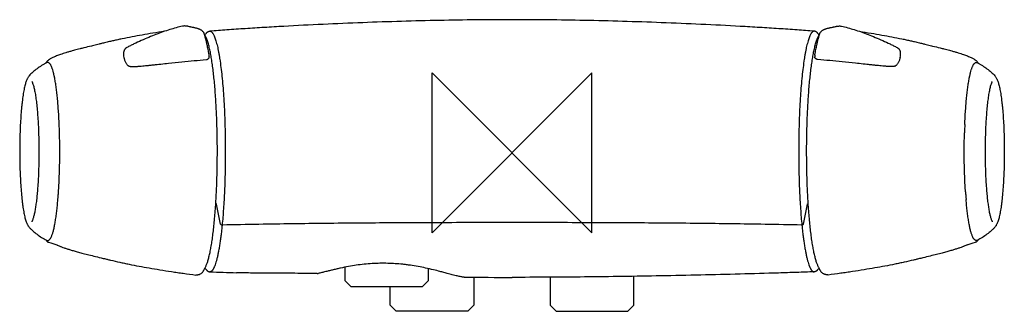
# Model space of a CAD drawing. Header units: millimetres. Extents: x -123 to 123, y -40 to 33.
import ezdxf

# ---------------------------------------------------------------- set-up
doc = ezdxf.new("R2010")
doc.units = ezdxf.units.MM
doc.header["$MEASUREMENT"] = 0
doc.layers.add('ORIGIN', color=6, linetype='Continuous')
doc.layers.add('PLANNING', color=1, linetype='Continuous')

# ---------------------------------------------------------------- blocks, each defined once
blk = doc.blocks.new('82501000_f')
at = {"layer": 'ORIGIN'}
for p, q in [((20, 20), (-20, -20)), ((-20, -20), (-20, 20)), ((-20, 20), (20, -20)), ((20, -20), (20, 20))]:
    blk.add_line(p, q, dxfattribs=at)
at = {"layer": 'PLANNING'}
for p, q in [((-72.95, -17.89), (-73.97, -12.86)), ((72.95, -17.89), (73.97, -12.86)), ((-41.88, -28.65), (-41.88, -32)), ((-20.92, -32), (-20.92, -29)), ((-75.66, -29.79), (-75.67, -29.79)), ((-41.88, -32), (-40.38, -33.5)), ((-22.42, -33.5), (-20.92, -32)), ((-9.52, -31.15), (-9.52, -38.18)), ((9.52, -31.15), (9.52, -38.18)), ((30.48, -38.18), (30.48, -30.93)), ((75.66, -29.79), (75.67, -29.79)), ((-40.38, -33.5), (-22.42, -33.5)), ((-30.48, -38.18), (-30.48, -33.5)), ((-28.98, -39.68), (-30.48, -38.18)), ((-9.52, -38.18), (-11.02, -39.68)), ((9.52, -38.18), (11.02, -39.68)), ((28.98, -39.68), (30.48, -38.18)), ((-11.02, -39.68), (-28.98, -39.68)), ((11.02, -39.68), (28.98, -39.68))]:
    blk.add_line(p, q, dxfattribs=at)
for points in [[(-79.11, -30.58), (-79.14, -30.6)], [(79.11, -30.58), (79.14, -30.6)]]:
    blk.add_lwpolyline(points, dxfattribs=at)
for centre, radius, start, end in [((-93.53, 24.69), 3.75, 172.6922, 193.0528), ((93.53, 24.69), 3.75, 346.9472, 7.3078), ((-113.43, 20.69), 3.75, 149.1262, 152.5177), ((-116.05, 22.26), 0.7, 140.4987, 149.0065), ((-78.24, 24.01), 2.46, 4.0218, 10.124), ((-87.79, 25.15), 12.05, 354.2743, 355.0306), ((-77.15, 24.09), 1.37, 0.8991, 4.0218), ((78.24, 24.01), 2.46, 169.876, 175.9782), ((77.15, 24.09), 1.37, 175.9782, 179.1009), ((87.79, 25.15), 12.05, 184.9694, 185.7257), ((116.05, 22.26), 0.7, 30.9935, 39.5013), ((113.43, 20.69), 3.75, 27.4823, 30.8738), ((-95.5, 22.69), 1.05, 240.8334, 252.4527), ((95.5, 22.69), 1.05, 287.5473, 299.1666), ((-264.22, 0.77), 150.98, 1.5965, 2.4096), ((264.22, 0.77), 150.98, 177.5904, 178.4035), ((-230.56, -1.96), 117.27, 355.6965, 356.1736), ((230.56, -1.96), 117.27, 183.8264, 184.3035), ((-219.85, -2.76), 106.53, 355.1834, 355.694), ((219.85, -2.76), 106.53, 184.306, 184.8166), ((-43.93, 212.64), 245.85, 252.9488, 253.4486), ((43.93, 212.64), 245.85, 286.5514, 287.0512), ((-15.77, 1612.98), 1643.86, 267.91222, 268.14378), ((-48.74, -29.27), 0.961, 269.1611, 283.1027), ((-0.28, 1657.38), 1688.56, 269.60433, 270.00954)]:
    blk.add_arc(centre, radius, start, end, dxfattribs=at)
for points, knots in [([(0, 33.32), (-2.96, 33.32), (-9.01, 33.29), (-18.23, 33.15), (-27.73, 32.91), (-37.45, 32.59), (-47.28, 32.17), (-55.49, 31.75), (-61.98, 31.38), (-66.72, 31.08), (-71.28, 30.77), (-74.25, 30.56), (-75.69, 30.45)], [0, 0, 0, 0, 8.884, 18.144757, 27.651872, 37.391085, 47.329435, 57.186692, 62.048426, 66.823664, 71.421513, 75.75907, 75.75907, 75.75907, 75.75907]), ([(75.69, 30.45), (74.25, 30.56), (71.28, 30.77), (66.72, 31.08), (61.98, 31.38), (55.49, 31.75), (47.28, 32.17), (37.45, 32.59), (27.73, 32.91), (18.23, 33.15), (9.01, 33.29), (2.96, 33.32), (0, 33.32)], [-75.75907, -75.75907, -75.75907, -75.75907, -71.421513, -66.823664, -62.048426, -57.186692, -47.329435, -37.391085, -27.651872, -18.144757, -8.884, 0, 0, 0, 0]), ([(-86.99, 30.41), (-87.97, 30.26), (-89.84, 29.96), (-93.4, 29.36), (-96.33, 28.8), (-98.72, 28.3), (-99.76, 28.07), (-100.87, 27.82), (-101.93, 27.57), (-102.8, 27.36), (-103.45, 27.2), (-104.23, 27.01), (-105.52, 26.69), (-106.9, 26.34), (-108.3, 25.98), (-109.27, 25.73), (-110.19, 25.48), (-110.93, 25.27), (-111.69, 25.05), (-112.39, 24.83), (-113.01, 24.63), (-113.56, 24.44), (-114.06, 24.25), (-114.52, 24.06), (-114.93, 23.88), (-115.3, 23.69), (-115.58, 23.53), (-115.78, 23.4), (-115.93, 23.3), (-116.06, 23.21), (-116.22, 23.08), (-116.4, 22.92), (-116.53, 22.78), (-116.59, 22.71)], [0, 0, 0, 0, 2.977234, 5.675969, 10.822687, 11.924108, 13.024898, 14.002558, 15.345479, 16.291581, 16.673047, 17.359659, 18.702222, 20.65637, 21.633434, 23.037941, 23.663367, 24.502841, 25.325953, 26.056044, 26.693652, 27.284516, 27.80577, 28.302091, 28.759386, 29.165738, 29.547006, 29.71644, 29.889172, 30.08323, 30.209112, 30.504922, 30.78589, 30.78589, 30.78589, 30.78589]), ([(-82.5, 31.7), (-83.03, 31.58), (-84.1, 31.31), (-85.73, 30.83), (-87.42, 30.27), (-89.17, 29.63), (-90.98, 28.9), (-92.82, 28.11), (-94.34, 27.4), (-95.54, 26.81), (-96.13, 26.51), (-96.46, 26.34)], [12.632936, 12.632936, 12.632936, 12.632936, 14.244205, 15.94494, 17.72946, 19.592992, 21.550942, 23.566535, 25.592877, 26.592719, 27.580297, 27.580297, 27.580297, 27.580297]), ([(-81.52, 31.72), (-81.6, 31.72), (-81.71, 31.73), (-81.9, 31.75), (-82.1, 31.75), (-82.31, 31.74), (-82.44, 31.72), (-82.5, 31.7)], [11.6652212, 11.6652212, 11.6652212, 11.6652212, 11.8514297, 11.9976887, 12.2394934, 12.446531, 12.6329358, 12.6329358, 12.6329358, 12.6329358]), ([(-80.99, 31.62), (-81.02, 31.63), (-81.07, 31.64), (-81.16, 31.66), (-81.31, 31.69), (-81.43, 31.71), (-81.52, 31.72)], [11.1465981, 11.1465981, 11.1465981, 11.1465981, 11.2258843, 11.2990806, 11.4329039, 11.6652212, 11.6652212, 11.6652212, 11.6652212]), ([(-76.99, 29.61), (-77.01, 29.69), (-77.04, 29.78), (-77.09, 29.91), (-77.16, 30.04), (-77.25, 30.18), (-77.38, 30.34), (-77.52, 30.48), (-77.68, 30.61), (-77.86, 30.73), (-78.06, 30.84), (-78.27, 30.94), (-78.49, 31.02), (-78.74, 31.11), (-78.99, 31.18), (-79.26, 31.24), (-79.45, 31.29), (-79.62, 31.32), (-79.86, 31.37), (-80.16, 31.44), (-80.58, 31.52), (-80.84, 31.58), (-80.99, 31.62)], [6.436546, 6.436546, 6.436546, 6.436546, 6.640643, 6.741245, 6.840423, 7.079668, 7.243317, 7.462731, 7.658769, 7.879662, 8.114923, 8.338816, 8.581947, 8.801282, 9.130151, 9.374423, 9.617886, 9.742068, 9.871649, 10.353063, 10.687986, 11.146598, 11.146598, 11.146598, 11.146598]), ([(-75.72, 26.07), (-75.77, 26.28), (-75.86, 26.68), (-76.01, 27.25), (-76.17, 27.78), (-76.33, 28.26), (-76.49, 28.68), (-76.65, 29.05), (-76.82, 29.37), (-76.94, 29.55), (-77, 29.64)], [0, 0, 0, 0, 0.636581, 1.235024, 1.785768, 2.288693, 2.737116, 3.140793, 3.494687, 3.81101, 3.81101, 3.81101, 3.81101]), ([(-76.34, 27.06), (-76.36, 27.14), (-76.4, 27.32), (-76.48, 27.68), (-76.6, 28.14), (-76.77, 28.82), (-76.9, 29.3), (-76.99, 29.61)], [3.808775, 3.808775, 3.808775, 3.808775, 4.071772, 4.34918, 4.918317, 5.512368, 6.436546, 6.436546, 6.436546, 6.436546]), ([(-76.87, 29.45), (-76.83, 29.52), (-76.74, 29.67), (-76.6, 29.87), (-76.47, 30.03), (-76.32, 30.17), (-76.17, 30.29), (-76.02, 30.37), (-75.86, 30.43), (-75.75, 30.44), (-75.69, 30.45)], [-1.608721, -1.608721, -1.608721, -1.608721, -1.343686, -1.107566, -0.891093, -0.689571, -0.503703, -0.329748, -0.163007, 0, 0, 0, 0]), ([(-75.69, 30.45), (-75.66, 30.45), (-75.6, 30.45), (-75.51, 30.43), (-75.41, 30.39), (-75.32, 30.34), (-75.22, 30.26), (-75.13, 30.17), (-75.03, 30.06), (-74.94, 29.94), (-74.81, 29.74), (-74.65, 29.44), (-74.47, 29.03), (-74.29, 28.54), (-74.11, 28), (-73.94, 27.38), (-73.77, 26.7), (-73.61, 25.95), (-73.45, 25.15), (-73.3, 24.3), (-73.1, 23.04), (-72.87, 21.33), (-72.62, 19.11), (-72.4, 16.73), (-72.21, 14.19), (-72.05, 11.51), (-71.93, 8.73), (-71.84, 5.86), (-71.79, 2.95), (-71.78, 0.98), (-71.78, 0)], [-31.221187, -31.221187, -31.221187, -31.221187, -31.137602, -31.040288, -30.938127, -30.828404, -30.708936, -30.578044, -30.434436, -30.277134, -30.105393, -29.716889, -29.266792, -28.754077, -28.178419, -27.539939, -26.841716, -26.069177, -25.251375, -24.382197, -23.485331, -21.423754, -19.199608, -16.798101, -14.241007, -11.552302, -8.757455, -5.882356, -2.95397, 0, 0, 0, 0]), ([(75.69, 30.45), (75.66, 30.45), (75.6, 30.45), (75.51, 30.43), (75.41, 30.39), (75.32, 30.34), (75.22, 30.26), (75.13, 30.17), (75.03, 30.06), (74.94, 29.94), (74.81, 29.74), (74.65, 29.44), (74.47, 29.03), (74.29, 28.54), (74.11, 28), (73.94, 27.38), (73.77, 26.7), (73.61, 25.95), (73.45, 25.15), (73.3, 24.3), (73.1, 23.04), (72.87, 21.33), (72.62, 19.11), (72.4, 16.73), (72.21, 14.19), (72.05, 11.51), (71.93, 8.73), (71.84, 5.86), (71.79, 2.95), (71.78, 0.98), (71.78, 0)], [-31.221187, -31.221187, -31.221187, -31.221187, -31.137602, -31.040288, -30.938127, -30.828404, -30.708936, -30.578044, -30.434436, -30.277134, -30.105393, -29.716889, -29.266792, -28.754077, -28.178419, -27.539939, -26.841716, -26.069177, -25.251375, -24.382197, -23.485331, -21.423754, -19.199608, -16.798101, -14.241007, -11.552302, -8.757455, -5.882356, -2.95397, 0, 0, 0, 0]), ([(76.87, 29.45), (76.83, 29.52), (76.74, 29.67), (76.6, 29.87), (76.47, 30.03), (76.32, 30.17), (76.17, 30.29), (76.02, 30.37), (75.86, 30.43), (75.75, 30.44), (75.69, 30.45)], [-1.608721, -1.608721, -1.608721, -1.608721, -1.343686, -1.107566, -0.891093, -0.689571, -0.503703, -0.329748, -0.163007, 0, 0, 0, 0]), ([(75.72, 26.07), (75.77, 26.28), (75.86, 26.68), (76.01, 27.25), (76.17, 27.78), (76.33, 28.26), (76.49, 28.68), (76.65, 29.05), (76.82, 29.37), (76.94, 29.55), (77, 29.64)], [0, 0, 0, 0, 0.636581, 1.235024, 1.785768, 2.288693, 2.737116, 3.140793, 3.494687, 3.81101, 3.81101, 3.81101, 3.81101]), ([(76.34, 27.06), (76.36, 27.14), (76.4, 27.32), (76.48, 27.68), (76.6, 28.14), (76.77, 28.82), (76.9, 29.3), (76.99, 29.61)], [3.808775, 3.808775, 3.808775, 3.808775, 4.071772, 4.34918, 4.918317, 5.512368, 6.436546, 6.436546, 6.436546, 6.436546]), ([(76.99, 29.61), (77.01, 29.69), (77.04, 29.78), (77.09, 29.91), (77.16, 30.04), (77.25, 30.18), (77.38, 30.34), (77.52, 30.48), (77.68, 30.61), (77.86, 30.73), (78.06, 30.84), (78.27, 30.94), (78.49, 31.02), (78.74, 31.11), (78.99, 31.18), (79.26, 31.24), (79.45, 31.29), (79.62, 31.32), (79.86, 31.37), (80.16, 31.44), (80.58, 31.52), (80.84, 31.58), (80.99, 31.62)], [6.436546, 6.436546, 6.436546, 6.436546, 6.640643, 6.741245, 6.840423, 7.079668, 7.243317, 7.462731, 7.658769, 7.879662, 8.114923, 8.338816, 8.581947, 8.801282, 9.130151, 9.374423, 9.617886, 9.742068, 9.871649, 10.353063, 10.687986, 11.146598, 11.146598, 11.146598, 11.146598]), ([(80.99, 31.62), (81.02, 31.63), (81.07, 31.64), (81.16, 31.66), (81.31, 31.69), (81.43, 31.71), (81.52, 31.72)], [11.1465981, 11.1465981, 11.1465981, 11.1465981, 11.2258843, 11.2990806, 11.4329039, 11.6652212, 11.6652212, 11.6652212, 11.6652212]), ([(81.52, 31.72), (81.6, 31.72), (81.71, 31.73), (81.9, 31.75), (82.1, 31.75), (82.31, 31.74), (82.44, 31.72), (82.5, 31.7)], [11.6652212, 11.6652212, 11.6652212, 11.6652212, 11.8514297, 11.9976887, 12.2394934, 12.446531, 12.6329358, 12.6329358, 12.6329358, 12.6329358]), ([(82.5, 31.7), (83.03, 31.58), (84.1, 31.31), (85.73, 30.83), (87.42, 30.27), (89.17, 29.63), (90.98, 28.9), (92.82, 28.11), (94.34, 27.4), (95.54, 26.81), (96.13, 26.51), (96.46, 26.34)], [12.632936, 12.632936, 12.632936, 12.632936, 14.244205, 15.94494, 17.72946, 19.592992, 21.550942, 23.566535, 25.592877, 26.592719, 27.580297, 27.580297, 27.580297, 27.580297]), ([(86.99, 30.41), (87.97, 30.26), (89.84, 29.96), (93.4, 29.36), (96.33, 28.8), (98.72, 28.3), (99.76, 28.07), (100.87, 27.82), (101.93, 27.57), (102.8, 27.36), (103.45, 27.2), (104.23, 27.01), (105.52, 26.69), (106.9, 26.34), (108.3, 25.98), (109.27, 25.73), (110.19, 25.48), (110.93, 25.27), (111.69, 25.05), (112.39, 24.83), (113.01, 24.63), (113.56, 24.44), (114.06, 24.25), (114.52, 24.06), (114.93, 23.88), (115.3, 23.69), (115.58, 23.53), (115.78, 23.4), (115.93, 23.3), (116.06, 23.21), (116.22, 23.08), (116.4, 22.92), (116.53, 22.78), (116.59, 22.71)], [0, 0, 0, 0, 2.977234, 5.675969, 10.822687, 11.924108, 13.024898, 14.002558, 15.345479, 16.291581, 16.673047, 17.359659, 18.702222, 20.65637, 21.633434, 23.037941, 23.663367, 24.502841, 25.325953, 26.056044, 26.693652, 27.284516, 27.80577, 28.302091, 28.759386, 29.165738, 29.547006, 29.71644, 29.889172, 30.08323, 30.209112, 30.504922, 30.78589, 30.78589, 30.78589, 30.78589]), ([(-96.85, 26.05), (-96.88, 26.02), (-96.92, 25.96), (-97, 25.84), (-97.1, 25.66), (-97.19, 25.43), (-97.23, 25.26), (-97.25, 25.17)], [28.01776, 28.01776, 28.01776, 28.01776, 28.1268367, 28.2379356, 28.4692794, 28.7208811, 28.9936338, 28.9936338, 28.9936338, 28.9936338]), ([(-96.68, 26.21), (-96.69, 26.2), (-96.71, 26.19), (-96.74, 26.17), (-96.78, 26.13), (-96.82, 26.09), (-96.85, 26.05)], [27.7948003, 27.7948003, 27.7948003, 27.7948003, 27.824406, 27.8529691, 27.908537, 28.01776, 28.01776, 28.01776, 28.01776]), ([(-96.46, 26.34), (-96.51, 26.31), (-96.53, 26.3), (-96.56, 26.28), (-96.61, 26.25), (-96.66, 26.23), (-96.68, 26.21)], [27.5802967, 27.5802967, 27.5802967, 27.5802967, 27.612948, 27.6430939, 27.6978037, 27.7948003, 27.7948003, 27.7948003, 27.7948003]), ([(-76.91, -28.86), (-76.86, -28.78), (-76.75, -28.6), (-76.61, -28.31), (-76.47, -27.99), (-76.33, -27.62), (-76.19, -27.22), (-76.06, -26.77), (-75.93, -26.29), (-75.75, -25.57), (-75.54, -24.59), (-75.3, -23.3), (-75.07, -21.88), (-74.86, -20.33), (-74.67, -18.66), (-74.49, -16.88), (-74.33, -14.99), (-74.14, -12.32), (-73.95, -8.82), (-73.81, -4.49), (-73.77, -0.79), (-73.78, 2.2), (-73.82, 5.16), (-73.92, 8.77), (-74.1, 12.3), (-74.28, 15), (-74.43, 16.91), (-74.61, 18.73), (-74.8, 20.43), (-75, 22.02), (-75.22, 23.49), (-75.46, 24.83), (-75.63, 25.67), (-75.72, 26.07)], [0, 0, 0, 0, 0.2894, 0.613773, 0.970842, 1.361919, 1.787641, 2.24822, 2.754599, 3.285062, 4.461527, 5.770398, 7.224105, 8.785763, 10.462316, 12.26276, 14.15973, 16.141616, 20.299199, 24.668227, 29.140148, 31.398902, 33.624467, 38.0374, 42.236611, 44.226537, 46.151901, 47.983735, 49.695196, 51.296462, 52.793297, 54.145747, 55.374306, 55.374306, 55.374306, 55.374306]), ([(-75.82, 24.44), (-75.84, 24.58), (-75.89, 24.83), (-75.98, 25.31), (-76.12, 26.05), (-76.25, 26.66), (-76.34, 27.06)], [1.147164, 1.147164, 1.147164, 1.147164, 1.551686, 1.925691, 2.595066, 3.808775, 3.808775, 3.808775, 3.808775]), ([(76.91, -28.86), (76.86, -28.78), (76.75, -28.6), (76.61, -28.31), (76.47, -27.99), (76.33, -27.62), (76.19, -27.22), (76.06, -26.77), (75.93, -26.29), (75.75, -25.57), (75.54, -24.59), (75.3, -23.3), (75.07, -21.88), (74.86, -20.33), (74.67, -18.66), (74.49, -16.88), (74.33, -14.99), (74.14, -12.32), (73.95, -8.82), (73.81, -4.49), (73.77, -0.79), (73.78, 2.2), (73.82, 5.16), (73.92, 8.77), (74.1, 12.3), (74.28, 15), (74.43, 16.91), (74.61, 18.73), (74.8, 20.43), (75, 22.02), (75.22, 23.49), (75.46, 24.83), (75.63, 25.67), (75.72, 26.07)], [0, 0, 0, 0, 0.2894, 0.613773, 0.970842, 1.361919, 1.787641, 2.24822, 2.754599, 3.285062, 4.461527, 5.770398, 7.224105, 8.785763, 10.462316, 12.26276, 14.15973, 16.141616, 20.299199, 24.668227, 29.140148, 31.398902, 33.624467, 38.0374, 42.236611, 44.226537, 46.151901, 47.983735, 49.695196, 51.296462, 52.793297, 54.145747, 55.374306, 55.374306, 55.374306, 55.374306]), ([(75.82, 24.44), (75.84, 24.58), (75.89, 24.83), (75.98, 25.31), (76.12, 26.05), (76.25, 26.66), (76.34, 27.06)], [1.147164, 1.147164, 1.147164, 1.147164, 1.551686, 1.925691, 2.595066, 3.808775, 3.808775, 3.808775, 3.808775]), ([(96.46, 26.34), (96.51, 26.31), (96.53, 26.3), (96.56, 26.28), (96.61, 26.25), (96.66, 26.23), (96.68, 26.21)], [27.5802967, 27.5802967, 27.5802967, 27.5802967, 27.612948, 27.6430939, 27.6978037, 27.7948003, 27.7948003, 27.7948003, 27.7948003]), ([(96.68, 26.21), (96.69, 26.2), (96.71, 26.19), (96.74, 26.17), (96.78, 26.13), (96.82, 26.09), (96.85, 26.05)], [27.7948003, 27.7948003, 27.7948003, 27.7948003, 27.824406, 27.8529691, 27.908537, 28.01776, 28.01776, 28.01776, 28.01776]), ([(96.85, 26.05), (96.88, 26.02), (96.92, 25.96), (97, 25.84), (97.1, 25.66), (97.19, 25.43), (97.23, 25.26), (97.25, 25.17)], [28.01776, 28.01776, 28.01776, 28.01776, 28.1268367, 28.2379356, 28.4692794, 28.7208811, 28.9936338, 28.9936338, 28.9936338, 28.9936338]), ([(-116.54, 22.54), (-116.75, 22.43), (-117.17, 22.2), (-117.97, 21.72), (-118.92, 21.07), (-119.98, 20.21), (-120.62, 19.58), (-120.92, 19.26)], [46.408935, 46.408935, 46.408935, 46.408935, 47.13153, 47.837233, 49.224156, 50.584414, 51.915377, 51.915377, 51.915377, 51.915377]), ([(-114.81, 20.06), (-114.87, 20.29), (-114.96, 20.63), (-115.09, 21.05), (-115.19, 21.33), (-115.3, 21.58), (-115.4, 21.8), (-115.5, 21.99), (-115.61, 22.16), (-115.72, 22.3), (-115.83, 22.42), (-115.94, 22.51), (-116.06, 22.57), (-116.18, 22.61), (-116.3, 22.61), (-116.42, 22.59), (-116.5, 22.56), (-116.54, 22.54)], [43.042734, 43.042734, 43.042734, 43.042734, 43.759257, 44.079164, 44.374377, 44.645278, 44.887877, 45.108476, 45.308298, 45.485898, 45.645161, 45.787484, 45.917347, 46.041247, 46.161315, 46.283008, 46.408935, 46.408935, 46.408935, 46.408935]), ([(-97.19, 23.84), (-97.17, 23.78), (-97.14, 23.66), (-97.08, 23.43), (-96.99, 23.16), (-96.86, 22.85), (-96.72, 22.56), (-96.55, 22.29), (-96.4, 22.1), (-96.28, 21.97), (-96.19, 21.89), (-96.1, 21.82), (-96.04, 21.79), (-96.01, 21.77)], [30.32711, 30.32711, 30.32711, 30.32711, 30.52324, 30.695752, 31.045372, 31.382093, 31.706704, 32.01563, 32.314688, 32.440351, 32.555255, 32.666417, 32.772229, 32.772229, 32.772229, 32.772229]), ([(-95.81, 21.68), (-95.76, 21.67), (-95.63, 21.64), (-95.42, 21.61), (-95.22, 21.6), (-95.03, 21.6), (-94.79, 21.6), (-94.54, 21.61), (-94.25, 21.62), (-93.96, 21.63), (-93.49, 21.67), (-92.84, 21.72), (-91.98, 21.8), (-91.24, 21.87), (-90.59, 21.94), (-90.01, 22), (-89.28, 22.08), (-88.54, 22.15), (-87.46, 22.27), (-85.53, 22.47), (-81.73, 22.86), (-78.57, 23.17), (-76.53, 23.36)], [32.985589, 32.985589, 32.985589, 32.985589, 33.166133, 33.373603, 33.614923, 33.77129, 33.93968, 34.343802, 34.516664, 34.815076, 35.209806, 35.941116, 36.757576, 37.814979, 38.175662, 38.704774, 39.570832, 40.388815, 40.918141, 42.843275, 46.212894, 52.369216, 52.369216, 52.369216, 52.369216]), ([(-76.53, 23.36), (-76.51, 23.36), (-76.48, 23.37), (-76.43, 23.37), (-76.34, 23.39), (-76.26, 23.42), (-76.21, 23.44)], [52.3692158, 52.3692158, 52.3692158, 52.3692158, 52.4108067, 52.4525345, 52.5339302, 52.6916179, 52.6916179, 52.6916179, 52.6916179]), ([(-76.21, 23.44), (-76.18, 23.46), (-76.13, 23.48), (-76.03, 23.55), (-75.92, 23.65), (-75.83, 23.79), (-75.81, 23.9), (-75.8, 23.95)], [0, 0, 0, 0, 0.0953245, 0.186122, 0.3599757, 0.5238828, 0.6826746, 0.6826746, 0.6826746, 0.6826746]), ([(76.21, 23.44), (76.18, 23.46), (76.13, 23.48), (76.03, 23.55), (75.92, 23.65), (75.83, 23.79), (75.81, 23.9), (75.8, 23.95)], [0, 0, 0, 0, 0.0953245, 0.186122, 0.3599757, 0.5238828, 0.6826746, 0.6826746, 0.6826746, 0.6826746]), ([(76.53, 23.36), (76.51, 23.36), (76.48, 23.37), (76.43, 23.37), (76.34, 23.39), (76.26, 23.42), (76.21, 23.44)], [52.3692158, 52.3692158, 52.3692158, 52.3692158, 52.4108067, 52.4525345, 52.5339302, 52.6916179, 52.6916179, 52.6916179, 52.6916179]), ([(95.81, 21.68), (95.76, 21.67), (95.63, 21.64), (95.42, 21.61), (95.22, 21.6), (95.03, 21.6), (94.79, 21.6), (94.54, 21.61), (94.25, 21.62), (93.96, 21.63), (93.49, 21.67), (92.84, 21.72), (91.98, 21.8), (91.24, 21.87), (90.59, 21.94), (90.01, 22), (89.28, 22.08), (88.54, 22.15), (87.46, 22.27), (85.53, 22.47), (81.73, 22.86), (78.57, 23.17), (76.53, 23.36)], [32.985589, 32.985589, 32.985589, 32.985589, 33.166133, 33.373603, 33.614923, 33.77129, 33.93968, 34.343802, 34.516664, 34.815076, 35.209806, 35.941116, 36.757576, 37.814979, 38.175662, 38.704774, 39.570832, 40.388815, 40.918141, 42.843275, 46.212894, 52.369216, 52.369216, 52.369216, 52.369216]), ([(97.19, 23.84), (97.17, 23.78), (97.14, 23.66), (97.08, 23.43), (96.99, 23.16), (96.86, 22.85), (96.72, 22.56), (96.55, 22.29), (96.4, 22.1), (96.28, 21.97), (96.19, 21.89), (96.1, 21.82), (96.04, 21.79), (96.01, 21.77)], [30.32711, 30.32711, 30.32711, 30.32711, 30.52324, 30.695752, 31.045372, 31.382093, 31.706704, 32.01563, 32.314688, 32.440351, 32.555255, 32.666417, 32.772229, 32.772229, 32.772229, 32.772229]), ([(114.81, 20.06), (114.87, 20.29), (114.96, 20.63), (115.09, 21.05), (115.19, 21.33), (115.3, 21.58), (115.4, 21.8), (115.5, 21.99), (115.61, 22.16), (115.72, 22.3), (115.83, 22.42), (115.94, 22.51), (116.06, 22.57), (116.18, 22.61), (116.3, 22.61), (116.42, 22.59), (116.5, 22.56), (116.54, 22.54)], [43.042734, 43.042734, 43.042734, 43.042734, 43.759257, 44.079164, 44.374377, 44.645278, 44.887877, 45.108476, 45.308298, 45.485898, 45.645161, 45.787484, 45.917347, 46.041247, 46.161315, 46.283008, 46.408935, 46.408935, 46.408935, 46.408935]), ([(116.54, 22.54), (116.75, 22.43), (117.17, 22.2), (117.97, 21.72), (118.92, 21.07), (119.98, 20.21), (120.62, 19.58), (120.92, 19.26)], [46.408935, 46.408935, 46.408935, 46.408935, 47.13153, 47.837233, 49.224156, 50.584414, 51.915377, 51.915377, 51.915377, 51.915377]), ([(-114.55, 18.95), (-114.56, 19), (-114.59, 19.1), (-114.63, 19.29), (-114.7, 19.61), (-114.76, 19.88), (-114.81, 20.06)], [41.899854, 41.899854, 41.899854, 41.899854, 42.056075, 42.200949, 42.490969, 43.042734, 43.042734, 43.042734, 43.042734]), ([(114.55, 18.95), (114.56, 19), (114.59, 19.1), (114.63, 19.29), (114.7, 19.61), (114.76, 19.88), (114.81, 20.06)], [41.899854, 41.899854, 41.899854, 41.899854, 42.056075, 42.200949, 42.490969, 43.042734, 43.042734, 43.042734, 43.042734]), ([(-120.92, 19.26), (-120.99, 19.19), (-121.11, 19.04), (-121.27, 18.78), (-121.43, 18.47), (-121.58, 18.12), (-121.72, 17.71), (-121.86, 17.24), (-121.99, 16.72), (-122.12, 16.14), (-122.24, 15.5), (-122.41, 14.54), (-122.55, 13.5), (-122.68, 12.4), (-122.81, 11.18), (-122.89, 10.25), (-122.94, 9.61)], [0, 0, 0, 0, 0.278287, 0.583645, 0.926481, 1.304985, 1.737708, 2.222156, 2.760778, 3.352446, 4.004374, 4.712229, 6.28566, 7.142213, 8.042053, 9.956787, 9.956787, 9.956787, 9.956787]), ([(-120.26, 17.89), (-120.26, 17.89), (-120.25, 17.89), (-120.24, 17.87), (-120.23, 17.85), (-120.19, 17.79), (-120.14, 17.7), (-120.08, 17.56), (-119.99, 17.34), (-119.88, 17.01), (-119.75, 16.58), (-119.63, 16.08), (-119.52, 15.52), (-119.4, 14.91), (-119.29, 14.25), (-119.19, 13.54), (-119.06, 12.51), (-118.91, 11.12), (-118.76, 9.35), (-118.64, 7.46), (-118.55, 5.47), (-118.48, 3.42), (-118.45, 1.33), (-118.45, -0.78), (-118.49, -2.87), (-118.55, -4.92), (-118.64, -6.9), (-118.73, -8.19), (-118.77, -8.82)], [0, 0, 0, 0, 0.007611, 0.017363, 0.040276, 0.093681, 0.222072, 0.37437, 0.545877, 0.936146, 1.394556, 1.906979, 2.477412, 3.101001, 3.772666, 4.488366, 5.244348, 6.889119, 8.676391, 10.588519, 12.578066, 14.637609, 16.739508, 18.852828, 20.961931, 23.019442, 25.004759, 26.898116, 26.898116, 26.898116, 26.898116]), ([(-113.37, 7.12), (-113.39, 7.72), (-113.45, 8.88), (-113.56, 10.6), (-113.68, 12.23), (-113.82, 13.78), (-113.98, 15.24), (-114.15, 16.58), (-114.34, 17.81), (-114.48, 18.58), (-114.55, 18.95)], [30.004614, 30.004614, 30.004614, 30.004614, 31.795218, 33.51045, 35.153323, 36.711848, 38.183902, 39.537887, 40.777858, 41.899854, 41.899854, 41.899854, 41.899854]), ([(113.37, 7.12), (113.39, 7.72), (113.45, 8.88), (113.56, 10.6), (113.68, 12.23), (113.82, 13.78), (113.98, 15.24), (114.15, 16.58), (114.34, 17.81), (114.48, 18.58), (114.55, 18.95)], [30.004614, 30.004614, 30.004614, 30.004614, 31.795218, 33.51045, 35.153323, 36.711848, 38.183902, 39.537887, 40.777858, 41.899854, 41.899854, 41.899854, 41.899854]), ([(120.26, 17.89), (120.26, 17.89), (120.25, 17.89), (120.24, 17.87), (120.23, 17.85), (120.19, 17.79), (120.14, 17.7), (120.08, 17.56), (119.99, 17.34), (119.88, 17.01), (119.75, 16.58), (119.63, 16.08), (119.52, 15.52), (119.4, 14.91), (119.29, 14.25), (119.19, 13.54), (119.06, 12.51), (118.91, 11.12), (118.76, 9.35), (118.64, 7.46), (118.55, 5.47), (118.48, 3.42), (118.45, 1.33), (118.45, -0.78), (118.49, -2.87), (118.55, -4.92), (118.64, -6.9), (118.73, -8.19), (118.77, -8.82)], [0, 0, 0, 0, 0.007611, 0.017363, 0.040276, 0.093681, 0.222072, 0.37437, 0.545877, 0.936146, 1.394556, 1.906979, 2.477412, 3.101001, 3.772666, 4.488366, 5.244348, 6.889119, 8.676391, 10.588519, 12.578066, 14.637609, 16.739508, 18.852828, 20.961931, 23.019442, 25.004759, 26.898116, 26.898116, 26.898116, 26.898116]), ([(120.92, 19.26), (120.99, 19.19), (121.11, 19.04), (121.27, 18.78), (121.43, 18.47), (121.58, 18.12), (121.72, 17.71), (121.86, 17.24), (121.99, 16.72), (122.12, 16.14), (122.24, 15.5), (122.41, 14.54), (122.55, 13.5), (122.68, 12.4), (122.81, 11.18), (122.89, 10.25), (122.94, 9.61)], [0, 0, 0, 0, 0.278287, 0.583645, 0.926481, 1.304985, 1.737708, 2.222156, 2.760778, 3.352446, 4.004374, 4.712229, 6.28566, 7.142213, 8.042053, 9.956787, 9.956787, 9.956787, 9.956787]), ([(-122.94, 9.61), (-122.99, 8.9), (-123.09, 7.44), (-123.19, 5.21), (-123.25, 2.89), (-123.27, 0.53), (-123.26, -1.83), (-123.2, -4.15), (-123.11, -6.41), (-122.98, -8.54), (-122.82, -10.53), (-122.65, -12.07), (-122.5, -13.22), (-122.39, -14), (-122.27, -14.72), (-122.14, -15.38), (-122.01, -15.99), (-121.88, -16.53), (-121.74, -17.01), (-121.59, -17.44), (-121.44, -17.81), (-121.28, -18.12), (-121.11, -18.39), (-120.99, -18.54), (-120.92, -18.61)], [0, 0, 0, 0, 2.136721, 4.387872, 6.716939, 9.085704, 11.459505, 13.797547, 16.064829, 18.22614, 20.215205, 22.041041, 22.884683, 23.671627, 24.407432, 25.085258, 25.700656, 26.256499, 26.760285, 27.208565, 27.607102, 27.954777, 28.266721, 28.552025, 28.552025, 28.552025, 28.552025]), ([(122.94, 9.61), (122.99, 8.9), (123.09, 7.44), (123.19, 5.21), (123.25, 2.89), (123.27, 0.53), (123.26, -1.83), (123.2, -4.15), (123.11, -6.41), (122.98, -8.54), (122.82, -10.53), (122.65, -12.07), (122.5, -13.22), (122.39, -14), (122.27, -14.72), (122.14, -15.38), (122.01, -15.99), (121.88, -16.53), (121.74, -17.01), (121.59, -17.44), (121.44, -17.81), (121.28, -18.12), (121.11, -18.39), (120.99, -18.54), (120.92, -18.61)], [0, 0, 0, 0, 2.136721, 4.387872, 6.716939, 9.085704, 11.459505, 13.797547, 16.064829, 18.22614, 20.215205, 22.041041, 22.884683, 23.671627, 24.407432, 25.085258, 25.700656, 26.256499, 26.760285, 27.208565, 27.607102, 27.954777, 28.266721, 28.552025, 28.552025, 28.552025, 28.552025]), ([(-113.55, -9.78), (-113.51, -9.21), (-113.44, -8.03), (-113.33, -5.63), (-113.24, -2.54), (-113.22, 1.21), (-113.26, 3.73), (-113.29, 4.98)], [13.091464, 13.091464, 13.091464, 13.091464, 14.827905, 16.61122, 20.309473, 24.1021, 27.862035, 27.862035, 27.862035, 27.862035]), ([(113.55, -9.78), (113.51, -9.21), (113.44, -8.03), (113.33, -5.63), (113.24, -2.54), (113.22, 1.21), (113.26, 3.73), (113.29, 4.98)], [13.091464, 13.091464, 13.091464, 13.091464, 14.827905, 16.61122, 20.309473, 24.1021, 27.862035, 27.862035, 27.862035, 27.862035]), ([(-71.78, 0), (-71.78, -1.62), (-71.82, -4.8), (-71.97, -9.47), (-72.18, -13.23), (-72.39, -16.07), (-72.51, -17.43), (-72.58, -18.09)], [-18.113816, -18.113816, -18.113816, -18.113816, -13.268508, -8.553764, -4.092924, -1.99292, 0, 0, 0, 0]), ([(71.78, 0), (71.78, -1.62), (71.82, -4.8), (71.97, -9.47), (72.18, -13.23), (72.39, -16.07), (72.51, -17.43), (72.58, -18.09)], [-18.113816, -18.113816, -18.113816, -18.113816, -13.268508, -8.553764, -4.092924, -1.99292, 0, 0, 0, 0]), ([(-118.77, -8.82), (-118.81, -9.34), (-118.9, -10.34), (-119.02, -11.57), (-119.14, -12.49), (-119.25, -13.32), (-119.37, -14.1), (-119.51, -14.83), (-119.61, -15.32), (-119.71, -15.77), (-119.82, -16.17), (-119.93, -16.53), (-120.02, -16.79), (-120.1, -16.97), (-120.16, -17.08), (-120.2, -17.16), (-120.23, -17.21), (-120.25, -17.23), (-120.25, -17.24), (-120.26, -17.25)], [0, 0, 0, 0, 1.566338, 3.016637, 3.698398, 4.346743, 5.532911, 6.07726, 6.577733, 7.036507, 7.454202, 7.827043, 8.147515, 8.291364, 8.416813, 8.524788, 8.569705, 8.589009, 8.603572, 8.603572, 8.603572, 8.603572]), ([(118.77, -8.82), (118.81, -9.34), (118.9, -10.34), (119.02, -11.57), (119.14, -12.49), (119.25, -13.32), (119.37, -14.1), (119.51, -14.83), (119.61, -15.32), (119.71, -15.77), (119.82, -16.17), (119.93, -16.53), (120.02, -16.79), (120.1, -16.97), (120.16, -17.08), (120.2, -17.16), (120.23, -17.21), (120.25, -17.23), (120.25, -17.24), (120.26, -17.25)], [0, 0, 0, 0, 1.566338, 3.016637, 3.698398, 4.346743, 5.532911, 6.07726, 6.577733, 7.036507, 7.454202, 7.827043, 8.147515, 8.291364, 8.416813, 8.524788, 8.569705, 8.589009, 8.603572, 8.603572, 8.603572, 8.603572]), ([(-115.24, -20.8), (-115.2, -20.7), (-115.12, -20.48), (-115, -20.13), (-114.89, -19.74), (-114.78, -19.32), (-114.67, -18.86), (-114.53, -18.18), (-114.35, -17.24), (-114.16, -16.02), (-113.99, -14.68), (-113.83, -13.23), (-113.74, -12.22), (-113.69, -11.7)], [1.90969, 1.90969, 1.90969, 1.90969, 2.246361, 2.610939, 3.015467, 3.4538, 3.925442, 4.43008, 5.54551, 6.77735, 8.136088, 9.602121, 11.165489, 11.165489, 11.165489, 11.165489]), ([(115.24, -20.8), (115.2, -20.7), (115.12, -20.48), (115, -20.13), (114.89, -19.74), (114.78, -19.32), (114.67, -18.86), (114.53, -18.18), (114.35, -17.24), (114.16, -16.02), (113.99, -14.68), (113.83, -13.23), (113.74, -12.22), (113.69, -11.7)], [1.90969, 1.90969, 1.90969, 1.90969, 2.246361, 2.610939, 3.015467, 3.4538, 3.925442, 4.43008, 5.54551, 6.77735, 8.136088, 9.602121, 11.165489, 11.165489, 11.165489, 11.165489]), ([(-73.97, -12.86), (-73.97, -12.84), (-73.99, -12.81), (-74.02, -12.77), (-74.05, -12.75), (-74.11, -12.73), (-74.14, -12.72), (-74.17, -12.72)], [5.1305064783, 5.1305064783, 5.1305064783, 5.1305064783, 5.130622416, 5.130622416, 5.1307383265, 5.1307383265, 5.1308406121, 5.1308406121, 5.1308406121, 5.1308406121]), ([(73.97, -12.86), (73.97, -12.84), (73.99, -12.81), (74.02, -12.77), (74.05, -12.75), (74.11, -12.73), (74.14, -12.72), (74.17, -12.72)], [5.1305064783, 5.1305064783, 5.1305064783, 5.1305064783, 5.130622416, 5.130622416, 5.1307383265, 5.1307383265, 5.1308406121, 5.1308406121, 5.1308406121, 5.1308406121]), ([(-120.92, -18.61), (-120.77, -18.77), (-120.46, -19.09), (-119.81, -19.7), (-118.92, -20.42), (-117.77, -21.21), (-116.96, -21.68), (-116.54, -21.9)], [0, 0, 0, 0, 0.664538, 1.33104, 2.691343, 4.078295, 5.506442, 5.506442, 5.506442, 5.506442]), ([(-72.58, -18.09), (-72.64, -18.69), (-72.75, -19.7), (-72.91, -21.08), (-73.07, -22.26), (-73.25, -23.38), (-73.43, -24.43), (-73.62, -25.39), (-73.81, -26.25), (-74.01, -27.03), (-74.22, -27.71), (-74.39, -28.21), (-74.54, -28.56), (-74.65, -28.8), (-74.76, -29.01), (-74.87, -29.19), (-74.97, -29.35), (-75.08, -29.49), (-75.2, -29.61), (-75.32, -29.7), (-75.44, -29.76), (-75.56, -29.79), (-75.63, -29.79), (-75.66, -29.79)], [187.296597, 187.296597, 187.296597, 187.296597, 189.092538, 190.351983, 191.465114, 192.659788, 193.767985, 194.664414, 195.601763, 196.393662, 197.099709, 197.718967, 197.978298, 198.251603, 198.500721, 198.699274, 198.88021, 199.066433, 199.232337, 199.380327, 199.513848, 199.637605, 199.729359, 199.729359, 199.729359, 199.729359]), ([(-72.58, -18.09), (-72.67, -18.09), (-72.76, -18.07), (-72.9, -18), (-72.94, -17.95), (-72.95, -17.89)], [-0.0005490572, -0.0005490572, -0.0005490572, -0.0005490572, -0.0002742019, -0.0002742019, 0, 0, 0, 0]), ([(0, -17.47), (-3.85, -17.47), (-10.82, -17.48), (-20.83, -17.5), (-29.75, -17.54), (-41.12, -17.62), (-52.23, -17.74), (-63.65, -17.92), (-69.5, -18.03), (-72.58, -18.09)], [0, 0, 0, 0, 11.561281, 20.897223, 30.018195, 38.336369, 55.007347, 63.355997, 72.583927, 72.583927, 72.583927, 72.583927]), ([(72.58, -18.09), (69.5, -18.03), (63.65, -17.92), (52.23, -17.74), (41.12, -17.62), (29.75, -17.54), (20.83, -17.5), (10.82, -17.48), (3.85, -17.47), (0, -17.47)], [-72.583927, -72.583927, -72.583927, -72.583927, -63.355997, -55.007347, -38.336369, -30.018195, -20.897223, -11.561281, 0, 0, 0, 0]), ([(72.58, -18.09), (72.67, -18.09), (72.76, -18.07), (72.9, -18), (72.94, -17.95), (72.95, -17.89)], [-0.0005490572, -0.0005490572, -0.0005490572, -0.0005490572, -0.0002742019, -0.0002742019, 0, 0, 0, 0]), ([(72.58, -18.09), (72.64, -18.69), (72.75, -19.7), (72.91, -21.08), (73.07, -22.26), (73.25, -23.38), (73.43, -24.43), (73.62, -25.39), (73.81, -26.25), (74.01, -27.03), (74.22, -27.71), (74.39, -28.21), (74.54, -28.56), (74.65, -28.8), (74.76, -29.01), (74.87, -29.19), (74.97, -29.35), (75.08, -29.49), (75.2, -29.61), (75.32, -29.7), (75.44, -29.76), (75.56, -29.79), (75.63, -29.79), (75.66, -29.79)], [187.296597, 187.296597, 187.296597, 187.296597, 189.092538, 190.351983, 191.465114, 192.659788, 193.767985, 194.664414, 195.601763, 196.393662, 197.099709, 197.718967, 197.978298, 198.251603, 198.500721, 198.699274, 198.88021, 199.066433, 199.232337, 199.380327, 199.513848, 199.637605, 199.729359, 199.729359, 199.729359, 199.729359]), ([(120.92, -18.61), (120.77, -18.77), (120.46, -19.09), (119.81, -19.7), (118.92, -20.42), (117.77, -21.21), (116.96, -21.68), (116.54, -21.9)], [0, 0, 0, 0, 0.664538, 1.33104, 2.691343, 4.078295, 5.506442, 5.506442, 5.506442, 5.506442]), ([(-116.68, -21.82), (-116.65, -21.86), (-116.6, -21.93), (-116.51, -22.07), (-116.38, -22.21), (-116.21, -22.33), (-116.09, -22.39), (-116.03, -22.41)], [0, 0, 0, 0, 0.1351148, 0.2631095, 0.4951407, 0.7011706, 0.8904821, 0.8904821, 0.8904821, 0.8904821]), ([(-116.54, -21.9), (-116.49, -21.92), (-116.41, -21.95), (-116.28, -21.97), (-116.14, -21.96), (-116.01, -21.91), (-115.88, -21.82), (-115.76, -21.71), (-115.64, -21.57), (-115.57, -21.46), (-115.53, -21.4)], [0, 0, 0, 0, 0.138103, 0.271279, 0.402793, 0.54167, 0.688768, 0.852129, 1.03775, 1.247307, 1.247307, 1.247307, 1.247307]), ([(-115.53, -21.4), (-115.52, -21.38), (-115.5, -21.33), (-115.45, -21.25), (-115.36, -21.07), (-115.29, -20.91), (-115.24, -20.8)], [1.2473069, 1.2473069, 1.2473069, 1.2473069, 1.3214314, 1.3953431, 1.5541126, 1.9096897, 1.9096897, 1.9096897, 1.9096897]), ([(115.53, -21.4), (115.52, -21.38), (115.5, -21.33), (115.45, -21.25), (115.36, -21.07), (115.29, -20.91), (115.24, -20.8)], [1.2473069, 1.2473069, 1.2473069, 1.2473069, 1.3214314, 1.3953431, 1.5541126, 1.9096897, 1.9096897, 1.9096897, 1.9096897]), ([(116.54, -21.9), (116.49, -21.92), (116.41, -21.95), (116.28, -21.97), (116.14, -21.96), (116.01, -21.91), (115.88, -21.82), (115.76, -21.71), (115.64, -21.57), (115.57, -21.46), (115.53, -21.4)], [0, 0, 0, 0, 0.138103, 0.271279, 0.402793, 0.54167, 0.688768, 0.852129, 1.03775, 1.247307, 1.247307, 1.247307, 1.247307]), ([(116.68, -21.82), (116.65, -21.86), (116.6, -21.93), (116.51, -22.07), (116.38, -22.21), (116.21, -22.33), (116.09, -22.39), (116.03, -22.41)], [0, 0, 0, 0, 0.1351148, 0.2631095, 0.4951407, 0.7011706, 0.8904821, 0.8904821, 0.8904821, 0.8904821]), ([(-113.96, -23.03), (-113.93, -23.05), (-113.73, -23.15), (-113.44, -23.28), (-113.07, -23.43), (-112.67, -23.59), (-112.11, -23.8), (-111.38, -24.04), (-110.55, -24.3), (-109.6, -24.57), (-108.53, -24.87), (-107.29, -25.2), (-105.86, -25.56), (-104.19, -25.97), (-102.81, -26.31), (-101.83, -26.55), (-101.22, -26.69), (-100.04, -26.97), (-98.6, -27.3), (-97.04, -27.64), (-94.61, -28.15), (-91.65, -28.7), (-88.1, -29.3), (-85.73, -29.67), (-83.77, -29.96), (-81.74, -30.25), (-80.19, -30.46), (-79.14, -30.6)], [2.144825, 2.144825, 2.144825, 2.144825, 2.256185, 2.80844, 3.120038, 3.43942, 4.124949, 4.888629, 5.760708, 6.726478, 7.846817, 9.090903, 10.583504, 12.262089, 14.250207, 14.871596, 15.275519, 16.114282, 18.537263, 19.686459, 20.897464, 25.987372, 28.717322, 31.695028, 33.183733, 34.672258, 37.863463, 37.863463, 37.863463, 37.863463]), ([(113.96, -23.03), (113.93, -23.05), (113.73, -23.15), (113.44, -23.28), (113.07, -23.43), (112.67, -23.59), (112.11, -23.8), (111.38, -24.04), (110.55, -24.3), (109.6, -24.57), (108.53, -24.87), (107.29, -25.2), (105.86, -25.56), (104.19, -25.97), (102.81, -26.31), (101.83, -26.55), (101.22, -26.69), (100.04, -26.97), (98.6, -27.3), (97.04, -27.64), (94.61, -28.15), (91.65, -28.7), (88.1, -29.3), (85.73, -29.67), (83.77, -29.96), (81.74, -30.25), (80.19, -30.46), (79.14, -30.6)], [2.144825, 2.144825, 2.144825, 2.144825, 2.256185, 2.80844, 3.120038, 3.43942, 4.124949, 4.888629, 5.760708, 6.726478, 7.846817, 9.090903, 10.583504, 12.262089, 14.250207, 14.871596, 15.275519, 16.114282, 18.537263, 19.686459, 20.897464, 25.987372, 28.717322, 31.695028, 33.183733, 34.672258, 37.863463, 37.863463, 37.863463, 37.863463]), ([(-77.29, -29.63), (-77.27, -29.59), (-77.24, -29.53), (-77.19, -29.44), (-77.13, -29.33), (-77.03, -29.14), (-76.96, -28.97), (-76.91, -28.86)], [-0.11988, -0.11988, -0.11988, -0.11988, 0, 0.0919444, 0.1864041, 0.3785823, 0.7358041, 0.7358041, 0.7358041, 0.7358041]), ([(-76.87, -28.8), (-76.82, -28.87), (-76.74, -29.02), (-76.6, -29.22), (-76.45, -29.39), (-76.3, -29.53), (-76.15, -29.64), (-75.99, -29.72), (-75.83, -29.77), (-75.71, -29.79), (-75.66, -29.79)], [0, 0, 0, 0, 0.267171, 0.506962, 0.726898, 0.931859, 1.121155, 1.298568, 1.468701, 1.635216, 1.635216, 1.635216, 1.635216]), ([(-11.94, -31.14), (-11.99, -31.14), (-12.08, -31.13), (-12.29, -31.12), (-12.59, -31.08), (-13, -31), (-13.48, -30.9), (-14.03, -30.76), (-14.64, -30.61), (-15.47, -30.38), (-16.27, -30.17), (-17.19, -29.92), (-18.24, -29.64), (-19.76, -29.26), (-21.59, -28.84), (-23.52, -28.46), (-25.12, -28.2), (-26.41, -28.02), (-27.67, -27.88), (-29.23, -27.74), (-31.13, -27.66), (-33.06, -27.65), (-35.02, -27.73), (-37, -27.89), (-38.97, -28.14), (-40.94, -28.46), (-42.55, -28.79), (-43.83, -29.07), (-44.75, -29.29), (-45.53, -29.47), (-46.33, -29.67), (-46.98, -29.84), (-47.77, -30.03), (-48.23, -30.14), (-48.52, -30.21)], [87.592279, 87.592279, 87.592279, 87.592279, 87.725349, 87.877699, 88.219301, 88.632513, 89.131727, 89.681187, 90.35094, 91.000356, 92.284428, 92.826854, 93.864633, 95.517947, 97.554032, 99.469686, 101.443803, 102.406322, 103.362818, 105.248339, 107.108367, 109.069767, 111.032556, 113.013465, 115.031414, 116.973166, 119.014933, 119.932725, 120.908292, 121.857916, 122.332976, 123.386755, 123.878644, 124.781449, 124.781449, 124.781449, 124.781449]), ([(76.87, -28.8), (76.82, -28.87), (76.74, -29.02), (76.6, -29.22), (76.45, -29.39), (76.3, -29.53), (76.15, -29.64), (75.99, -29.72), (75.83, -29.77), (75.71, -29.79), (75.66, -29.79)], [0, 0, 0, 0, 0.267171, 0.506962, 0.726898, 0.931859, 1.121155, 1.298568, 1.468701, 1.635216, 1.635216, 1.635216, 1.635216]), ([(77.29, -29.63), (77.27, -29.59), (77.24, -29.53), (77.19, -29.44), (77.13, -29.33), (77.03, -29.14), (76.96, -28.97), (76.91, -28.86)], [-0.11988, -0.11988, -0.11988, -0.11988, 0, 0.0919444, 0.1864041, 0.3785823, 0.7358041, 0.7358041, 0.7358041, 0.7358041]), ([(-79.11, -30.58), (-79.01, -30.58), (-78.82, -30.56), (-78.59, -30.52), (-78.41, -30.47), (-78.29, -30.43), (-78.17, -30.38), (-77.93, -30.27), (-77.68, -30.09), (-77.44, -29.84), (-77.34, -29.7), (-77.29, -29.63)], [0, 0, 0, 0, 0.295605, 0.577182, 0.711623, 0.846388, 0.952288, 1.111424, 1.625162, 1.881499, 2.14137, 2.14137, 2.14137, 2.14137]), ([(-48.75, -30.23), (-49.65, -30.22), (-51.51, -30.2), (-54.24, -30.17), (-57.52, -30.15), (-60.25, -30.13), (-62.89, -30.12), (-64.85, -30.1), (-67.01, -30.07), (-68.4, -30.04), (-69.01, -30.02)], [125.014598, 125.014598, 125.014598, 125.014598, 127.715309, 130.598589, 133.193898, 137.551749, 138.778822, 141.121169, 143.432312, 145.275187, 145.275187, 145.275187, 145.275187]), ([(75.65, -29.79), (74.2, -29.84), (71.23, -29.95), (65.06, -30.15), (57.03, -30.38), (47.23, -30.62), (37.42, -30.82), (27.73, -30.98), (18.25, -31.09), (9.02, -31.16), (2.95, -31.18), (0, -31.18)], [0, 0, 0, 0, 4.349306, 8.920455, 18.542053, 28.422948, 38.341224, 47.984708, 57.477993, 66.809087, 75.67017, 75.67017, 75.67017, 75.67017]), ([(79.11, -30.58), (79.01, -30.58), (78.82, -30.56), (78.59, -30.52), (78.41, -30.47), (78.29, -30.43), (78.17, -30.38), (77.93, -30.27), (77.68, -30.09), (77.44, -29.84), (77.34, -29.7), (77.29, -29.63)], [0, 0, 0, 0, 0.295605, 0.577182, 0.711623, 0.846388, 0.952288, 1.111424, 1.625162, 1.881499, 2.14137, 2.14137, 2.14137, 2.14137])]:
    blk.add_open_spline(points, degree=3, knots=knots, dxfattribs=at)

msp = doc.modelspace()

# ---------------------------------------------------------------- block references
msp.add_blockref('82501000_f', (0, 0))

doc.saveas('drawing.dxf')
